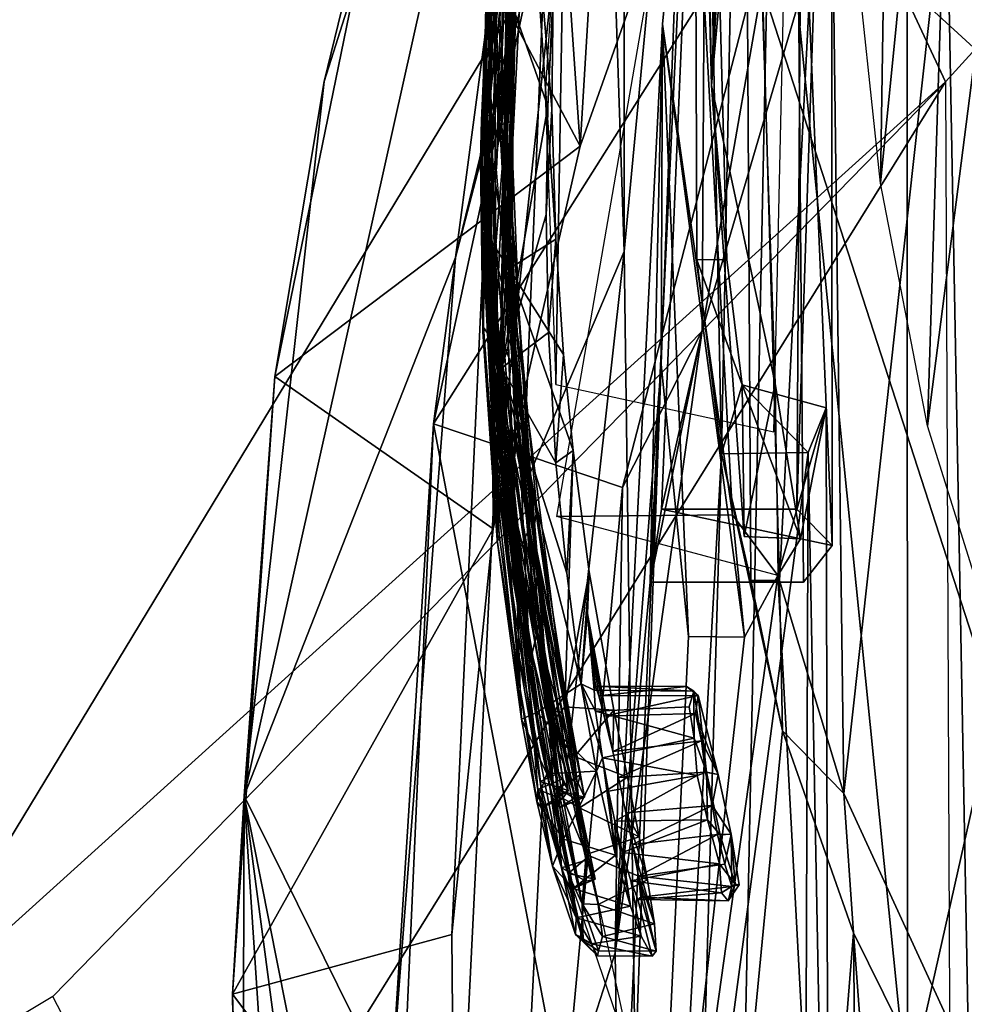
# Model space of a CAD drawing. Header units: millimetres. Extents: x -367 to 317, y -615 to 392.
# Tile 100 of 191: x 249 to 266, y -28 to -10. Entities that reach past the tile are written whole.
import ezdxf

# ---------------------------------------------------------------- set-up
doc = ezdxf.new("R2010")
doc.units = ezdxf.units.MM
doc.layers.add('Fbx_Root', color=7, linetype='Continuous', true_color=0x000000)
doc.styles.add('Default', font='arial.ttf')
doc.dimstyles.new('Default', dxfattribs={"dimscale": 10, "dimtxt": 2.5, "dimasz": 3, "dimexe": 1, "dimexo": 0.5, "dimgap": 0.8, "dimtad": 1, "dimtoh": 1, "dimzin": 1, "dimdsep": 46, "dimtxsty": 'Default', "dimcen": 2.5, "dimadec": 1, "dimazin": 1, "dimtfac": 1, "dimtdec": 4, "dimtix": 1, "dimtofl": 0, "dimtmove": 1, "dimatfit": 3, "dimfxl": 1, "dimtolj": 1, "dimtzin": 1, "dimarcsym": 0})

# ---------------------------------------------------------------- blocks, each defined once
blk = doc.blocks.new('*D1')
at = {"layer": 'Defpoints', "color": 0}
for p in [(-317.816, 295.28), (317.184, 295.28), (-317.816, -604.775)]:
    blk.add_point(p, dxfattribs=at)
at = {"layer": 'Fbx_Root', "color": 0, "lineweight": -2}
for p, q in [((-317.816, 290.28), (-317.816, -614.775)), ((317.184, 290.28), (317.184, -614.775)), ((287.184, -604.775), (-287.816, -604.775))]:
    blk.add_line(p, q, dxfattribs=at)
at = {"layer": 'Fbx_Root', "color": 0}
for points in [[(-287.816, -599.775), (-287.816, -609.775), (-317.816, -604.775)], [(287.184, -609.775), (287.184, -599.775), (317.184, -604.775)]]:
    blk.add_solid(points, dxfattribs=at)
at = {"layer": 'Fbx_Root', "color": 0, "insert": (-0.316, -584.012), "char_height": 25, "attachment_point": 5, "style": 'Default'}
blk.add_mtext('\\A1;635.00', dxfattribs=at)

msp = doc.modelspace()

# ---------------------------------------------------------------- linework, layer by layer
at = {"layer": 'Fbx_Root'}
for points in [[(265.885, -10.684, 608.444), (242.775, -31.562, 608.448), (244.306, 35.513, 608.449)], [(265.885, -10.684, 608.444), (244.306, 35.513, 608.449), (270.485, -5.621, 608.444)], [(261.553, -10.753, 516.851), (260.886, 15.323, 402.954), (261.213, 21.546, 402.952), (261.866, -2.513, 507.18)], [(257.574, -12.294, 516.246), (257.71, -6.874, 516.263), (258.971, 20.167, 402.958), (258.81, 13.69, 402.959)], [(261.553, -10.753, 516.851), (261.204, 9.478, 402.953), (260.886, 15.323, 402.954)], [(258.066, -18.241, 516.264), (257.574, -12.294, 516.246), (258.81, 13.69, 402.959), (259.176, 8.933, 402.959)], [(261.737, -17.572, 503.488), (262.149, 3.307, 402.949), (261.204, 9.478, 402.953)], [(261.204, 9.478, 402.953), (261.284, -13.976, 504.535), (261.737, -17.572, 503.488)], [(261.284, -13.976, 504.535), (261.204, 9.478, 402.953), (261.839, -13.975, 504.536)], [(261.204, 9.478, 402.953), (261.553, -10.753, 516.851), (261.839, -13.975, 504.536)], [(259.936, -13.822, 467.186), (258.066, -18.241, 516.264), (259.176, 8.933, 402.959)], [(259.946, 3.941, 402.96), (259.936, -13.822, 467.186), (259.176, 8.933, 402.959)], [(243.403, -33.215, 640.285), (260.968, -4.212, 640.059), (243.548, 8.921, 638.738)], [(264.18, -7.851, 487.571), (264.983, 7.158, 395.242), (264.685, -12.559, 487.562)], [(266.161, 2.286, 395.411), (264.685, -12.559, 487.562), (264.983, 7.158, 395.242)], [(259.124, -11.875, 596.446), (260.2, 5.876, 520.687), (257.511, -18.958, 596.904)], [(260.2, 5.876, 520.687), (258.337, -2.703, 527.08), (257.511, -18.958, 596.904)], [(261.715, -4.558, 596.423), (260.2, 5.876, 520.687), (259.124, -11.875, 596.446)], [(259.318, 4.841, 608.608), (254.385, -10.676, 608.428), (252.905, -23.9, 608.631)], [(252.905, -23.9, 608.631), (256.814, -13.937, 608.257), (259.318, 4.841, 608.608)], [(259.318, 4.841, 608.608), (255.683, -5.364, 601.833), (254.385, -10.676, 608.428)], [(259.96, -1.891, 608.243), (259.318, 4.841, 608.608), (256.814, -13.937, 608.257)], [(259.936, -13.822, 467.186), (259.946, 3.941, 402.96), (261.187, -0.626, 402.958)], [(262.149, 3.307, 402.949), (261.737, -17.572, 503.488), (262.284, -19.911, 503.165)], [(262.149, 3.307, 402.949), (262.816, -19.911, 503.162), (263.729, -2.096, 402.952)], [(262.816, -19.911, 503.162), (262.149, 3.307, 402.949), (262.284, -19.911, 503.165)], [(264.685, -12.559, 487.562), (266.161, 2.286, 395.411), (265.555, -17.05, 487.545)], [(267.544, -1.493, 395.503), (265.555, -17.05, 487.545), (266.161, 2.286, 395.411)], [(258.171, 2.028, 601.565), (259.124, -11.875, 596.446), (255.683, -5.364, 601.833)], [(261.715, -4.558, 596.423), (259.124, -11.875, 596.446), (258.171, 2.028, 601.565)], [(260.631, -18.591, 593.795), (263.134, -18.592, 593.78), (263.265, 1.191, 508.036), (261.473, 1.243, 508.052)], [(261.473, 1.243, 508.052), (261.381, -15.285, 596.159), (260.631, -18.591, 593.795)], [(263.317, -8.692, 595.563), (261.381, -15.285, 596.159), (261.473, 1.243, 508.052)], [(263.265, 1.191, 508.036), (263.134, -18.592, 593.78), (263.768, 0.536, 507.865)], [(263.768, 0.536, 507.865), (263.79, -19.265, 593.8), (263.121, -3.675, 523.202)], [(263.134, -18.592, 593.78), (263.79, -19.265, 593.8), (263.768, 0.536, 507.865)], [(261.553, -10.753, 516.851), (262.183, -0.087, 507.75), (262.269, -2.866, 518.768)], [(262.183, -0.087, 507.75), (261.553, -10.753, 516.851), (261.866, -2.513, 507.18)], [(260.14, -28.989, 520.416), (259.936, -13.822, 467.186), (261.187, -0.626, 402.958)], [(261.187, -0.626, 402.958), (262.669, -4.5, 402.958), (261.658, -53.647, 596.347), (260.14, -28.989, 520.416)], [(265.555, -17.05, 487.545), (267.544, -1.493, 395.503), (266.896, -21.339, 487.528)], [(259.96, -1.891, 608.243), (256.814, -13.937, 608.257), (259.066, -4.703, 602.813)], [(262.816, -19.911, 503.162), (264.007, -23.857, 502.239), (263.729, -2.096, 402.952)], [(263.729, -2.096, 402.952), (264.007, -23.857, 502.239), (265.902, -6.609, 402.948)], [(257.473, -10.863, 526.63), (257.511, -18.958, 596.904), (258.337, -2.703, 527.08)], [(262.733, -16.27, 516.019), (261.553, -10.753, 516.851), (262.269, -2.866, 518.768)], [(260.421, -19.946, 593.797), (261.162, -4.447, 526.574), (263.121, -3.675, 523.202), (263.259, -19.942, 593.799)], [(263.259, -19.942, 593.799), (263.121, -3.675, 523.202), (263.79, -19.265, 593.8)], [(260.968, -4.212, 640.059), (243.403, -33.215, 640.285), (253.58, -44.598, 640.918), (270.243, -32.885, 641.069)], [(270.243, -32.885, 641.069), (283.45, -8.33, 640.392), (260.968, -4.212, 640.059)], [(257.588, -6.342, 516.458), (257.57, -9.604, 516.294), (258.049, -4.518, 516.209)], [(257.57, -9.604, 516.294), (257.808, -14.146, 516.212), (258.049, -4.518, 516.209)], [(257.808, -14.146, 516.212), (258.672, -13.593, 516.207), (258.049, -4.518, 516.209)], [(258.626, -9.069, 516.206), (258.049, -4.518, 516.209), (258.602, -11.186, 516.207)], [(258.602, -11.186, 516.207), (258.049, -4.518, 516.209), (258.672, -13.593, 516.207)], [(261.162, -4.447, 526.574), (261.946, -18.698, 523.212), (258.695, -18.732, 523.232)], [(260.646, -9.613, 526.908), (261.162, -4.447, 526.574), (260.421, -19.946, 593.797)], [(261.946, -18.698, 523.212), (261.162, -4.447, 526.574), (260.646, -9.613, 526.908)], [(265.319, -60.688, 596.129), (261.658, -53.647, 596.347), (262.669, -4.5, 402.958), (265.184, -29.442, 480.072)], [(265.179, -8.92, 402.965), (265.184, -29.442, 480.072), (262.669, -4.5, 402.958)], [(259.066, -4.703, 602.813), (256.408, -17.011, 602.814), (262.854, -6.803, 598.513)], [(256.814, -13.937, 608.257), (256.408, -17.011, 602.814), (259.066, -4.703, 602.813)], [(258.863, -4.748, 519.847), (258.479, -10.906, 516.205), (258.672, -16.288, 517.208)], [(262.708, -17.162, 516.999), (262.988, -4.898, 519.821), (258.863, -4.748, 519.847), (258.672, -16.288, 517.208)], [(258.001, -5.235, 519.247), (257.536, -7.537, 519.26), (257.744, -11.56, 519.239)], [(258.001, -5.235, 519.247), (257.744, -11.56, 519.239), (257.899, -8.921, 519.101)], [(253.476, -16.138, 601.732), (254.385, -10.676, 608.428), (255.683, -5.364, 601.833)], [(253.476, -16.138, 601.732), (255.683, -5.364, 601.833), (259.124, -11.875, 596.446)], [(258.058, -5.356, 521.876), (257.407, -9.021, 521.928), (257.723, -11.24, 521.877)], [(258.058, -5.356, 521.876), (257.723, -11.24, 521.877), (257.891, -9.097, 521.744)], [(257.354, -13.192, 520.537), (257.372, -9.462, 520.411), (257.702, -5.86, 520.568)], [(257.702, -5.86, 520.568), (257.676, -11.472, 520.578), (257.354, -13.192, 520.537)], [(257.393, -11.444, 523.2), (257.598, -6.213, 523.104), (257.785, -5.835, 523.21)], [(257.785, -5.835, 523.21), (257.777, -8.296, 523.216), (257.393, -11.444, 523.2)], [(257.676, -11.472, 520.578), (257.702, -5.86, 520.568), (257.892, -6.735, 520.576)], [(257.777, -8.296, 523.216), (258.133, -5.97, 523.32), (257.849, -9.956, 523.335)], [(258.133, -5.97, 523.32), (257.895, -9.032, 524.377), (257.849, -9.956, 523.335)], [(257.337, -10.276, 523.049), (257.407, -9.021, 521.928), (257.598, -6.213, 523.104)], [(257.393, -11.444, 523.2), (257.337, -10.276, 523.049), (257.598, -6.213, 523.104)], [(257.588, -6.342, 516.458), (257.378, -10.321, 516.588), (257.57, -9.604, 516.294)], [(257.495, -7.005, 516.715), (257.378, -10.321, 516.588), (257.588, -6.342, 516.458)], [(257.536, -7.537, 519.26), (257.546, -6.408, 519.409), (257.363, -10.008, 519.414)], [(257.546, -6.408, 519.409), (257.372, -9.462, 520.411), (257.363, -10.008, 519.414)], [(257.776, -13.206, 517.945), (257.409, -8.941, 517.89), (257.801, -6.482, 517.932)], [(257.776, -13.206, 517.945), (257.801, -6.482, 517.932), (257.922, -8.284, 518.03)], [(257.676, -11.472, 520.578), (257.892, -6.735, 520.576), (257.91, -8.819, 520.685)], [(266.318, -28.887, 501.106), (265.902, -6.609, 402.948), (264.007, -23.857, 502.239)], [(265.902, -6.609, 402.948), (269.84, -25.068, 467.672), (268.026, -9.228, 402.949)], [(265.902, -6.609, 402.948), (266.318, -28.887, 501.106), (269.84, -25.068, 467.672)], [(262.854, -6.803, 598.513), (256.408, -17.011, 602.814), (259.909, -18.194, 598.858)], [(258.723, -6.84, 516.206), (258.626, -9.069, 516.206), (258.525, -11.139, 526.258), (258.62, -9.142, 526.258)], [(262.854, -6.803, 598.513), (259.909, -18.194, 598.858), (261.381, -15.285, 596.159)], [(262.854, -6.803, 598.513), (261.381, -15.285, 596.159), (263.317, -8.692, 595.563)], [(257.495, -7.005, 516.715), (257.409, -8.941, 517.89), (257.378, -10.321, 516.588)], [(257.906, -7.471, 524.519), (257.461, -8.243, 524.573), (257.679, -12.28, 524.519)], [(257.906, -7.471, 524.519), (257.679, -12.28, 524.519), (257.895, -9.032, 524.377)], [(257.536, -7.537, 519.26), (257.363, -10.008, 519.414), (257.386, -13.961, 519.366)], [(257.536, -7.537, 519.26), (257.386, -13.961, 519.366), (257.562, -15.191, 519.266)], [(257.562, -15.191, 519.266), (257.744, -11.56, 519.239), (257.536, -7.537, 519.26)], [(257.461, -8.243, 524.573), (257.392, -9.372, 525.943), (257.301, -11.39, 524.658)], [(257.461, -8.243, 524.573), (257.301, -11.39, 524.658), (257.428, -15.358, 524.547)], [(257.704, -13.56, 523.224), (257.393, -11.444, 523.2), (257.777, -8.296, 523.216)], [(257.428, -15.358, 524.547), (257.679, -12.28, 524.519), (257.461, -8.243, 524.573)], [(257.704, -13.56, 523.224), (257.777, -8.296, 523.216), (257.849, -9.956, 523.335)], [(257.776, -13.206, 517.945), (257.922, -8.284, 518.03), (257.866, -11.948, 518.088)], [(257.922, -8.284, 518.03), (257.899, -8.921, 519.101), (257.866, -11.948, 518.088)], [(257.676, -11.472, 520.578), (257.91, -8.819, 520.685), (257.836, -11.416, 520.696)], [(257.744, -11.56, 519.239), (257.873, -13.231, 519.091), (257.899, -8.921, 519.101)], [(257.91, -8.819, 520.685), (257.891, -9.097, 521.744), (257.836, -11.416, 520.696)], [(257.873, -13.231, 519.091), (257.866, -11.948, 518.088), (257.899, -8.921, 519.101)], [(265.179, -8.92, 402.965), (269.01, -12.428, 402.941), (265.184, -29.442, 480.072)], [(269.01, -12.428, 402.941), (265.179, -8.92, 402.965), (268.026, -9.228, 402.949)], [(257.407, -9.021, 521.928), (257.337, -10.276, 523.049), (257.314, -12.4, 522.024)], [(257.407, -9.021, 521.928), (257.314, -12.4, 522.024), (257.624, -17.23, 521.895)], [(257.369, -11.493, 517.778), (257.378, -10.321, 516.588), (257.409, -8.941, 517.89)], [(257.62, -15.858, 517.925), (257.369, -11.493, 517.778), (257.409, -8.941, 517.89)], [(257.407, -12.911, 526.108), (257.392, -9.372, 525.943), (257.756, -8.946, 526.253)], [(257.407, -12.911, 526.108), (257.756, -8.946, 526.253), (257.677, -15.977, 526.256)], [(257.624, -17.23, 521.895), (257.723, -11.24, 521.877), (257.407, -9.021, 521.928)], [(257.409, -8.941, 517.89), (257.776, -13.206, 517.945), (257.62, -15.858, 517.925)], [(257.756, -8.946, 526.253), (258.525, -11.139, 526.258), (257.677, -15.977, 526.256)], [(257.679, -12.28, 524.519), (257.796, -13.585, 524.38), (257.895, -9.032, 524.377)], [(257.723, -11.24, 521.877), (257.829, -12.274, 521.742), (257.891, -9.097, 521.744)], [(258.525, -11.139, 526.258), (257.756, -8.946, 526.253), (258.62, -9.142, 526.258)], [(257.796, -13.585, 524.38), (257.849, -9.956, 523.335), (257.895, -9.032, 524.377)], [(257.829, -12.274, 521.742), (257.836, -11.416, 520.696), (257.891, -9.097, 521.744)], [(258.626, -9.069, 516.206), (258.602, -11.186, 516.207), (258.492, -13.137, 526.258), (258.525, -11.139, 526.258)], [(257.277, -12.121, 525.831), (257.301, -11.39, 524.658), (257.392, -9.372, 525.943)], [(257.277, -12.121, 525.831), (257.392, -9.372, 525.943), (257.407, -12.911, 526.108)], [(257.354, -13.192, 520.537), (257.363, -10.008, 519.414), (257.372, -9.462, 520.411)], [(257.378, -10.321, 516.588), (257.446, -13.592, 516.527), (257.57, -9.604, 516.294)], [(257.57, -9.604, 516.294), (257.446, -13.592, 516.527), (257.808, -14.146, 516.212)], [(259.77, -26.805, 596.626), (260.625, -15.918, 525.433), (260.646, -9.613, 526.908)], [(260.421, -19.946, 593.797), (259.77, -26.805, 596.626), (260.646, -9.613, 526.908)], [(261.13, -20.953, 524.25), (260.646, -9.613, 526.908), (260.625, -15.918, 525.433)], [(260.646, -9.613, 526.908), (262.165, -20.96, 524.233), (261.946, -18.698, 523.212)], [(260.646, -9.613, 526.908), (261.13, -20.953, 524.25), (262.165, -20.96, 524.233)], [(257.363, -10.008, 519.414), (257.354, -13.192, 520.537), (257.386, -13.961, 519.366)], [(257.704, -13.56, 523.224), (257.849, -9.956, 523.335), (257.819, -13.649, 523.386)], [(257.796, -13.585, 524.38), (257.819, -13.649, 523.386), (257.849, -9.956, 523.335)], [(257.319, -13.53, 523.057), (257.314, -12.4, 522.024), (257.337, -10.276, 523.049)], [(257.393, -11.444, 523.2), (257.319, -13.53, 523.057), (257.337, -10.276, 523.049)], [(257.378, -10.321, 516.588), (257.369, -11.493, 517.778), (257.446, -13.592, 516.527)], [(265.885, -10.684, 608.444), (249.363, -27.616, 608.444), (242.775, -31.562, 608.448)], [(249.363, -27.616, 608.444), (265.885, -10.684, 608.444), (252.095, -32.888, 608.444)], [(252.095, -32.888, 608.444), (265.885, -10.684, 608.444), (266.087, -57.756, 608.444)], [(254.385, -10.676, 608.428), (253.476, -16.138, 601.732), (252.905, -23.9, 608.631)], [(262.125, -16.29, 504.006), (261.839, -13.975, 504.536), (261.553, -10.753, 516.851), (262.159, -19.102, 516.257)], [(262.733, -16.27, 516.019), (262.159, -19.102, 516.257), (261.553, -10.753, 516.851)], [(257.511, -18.958, 596.904), (257.473, -10.863, 526.63), (256.75, -26.464, 597.138)], [(257.473, -10.863, 526.63), (257.601, -16.9, 526.62), (256.804, -33.045, 597.106), (256.75, -26.464, 597.138)], [(34.945, -10.942, 150.2), (116.662, -71.068, 105.321), (270.96, -188.226, 97.509)], [(270.96, -188.226, 97.509), (162.973, -108.063, 129.371), (34.945, -10.942, 150.2)], [(257.723, -11.24, 521.877), (257.624, -17.23, 521.895), (257.916, -17.129, 521.879)], [(258.492, -13.137, 526.258), (257.677, -15.977, 526.256), (258.525, -11.139, 526.258)], [(257.723, -11.24, 521.877), (257.916, -17.129, 521.879), (257.929, -15.56, 521.736)], [(257.723, -11.24, 521.877), (257.929, -15.56, 521.736), (257.829, -12.274, 521.742)], [(258.538, -15.326, 526.258), (258.492, -13.137, 526.258), (258.602, -11.186, 516.207), (258.672, -13.593, 516.207)], [(257.301, -11.39, 524.658), (257.277, -12.121, 525.831), (257.332, -15.232, 524.689)], [(257.301, -11.39, 524.658), (257.332, -15.232, 524.689), (257.428, -15.358, 524.547)], [(257.581, -17.017, 523.201), (257.319, -13.53, 523.057), (257.393, -11.444, 523.2)], [(257.826, -14.982, 520.595), (257.354, -13.192, 520.537), (257.676, -11.472, 520.578)], [(257.393, -11.444, 523.2), (257.888, -17.822, 523.218), (257.581, -17.017, 523.201)], [(257.888, -17.822, 523.218), (257.393, -11.444, 523.2), (257.704, -13.56, 523.224)], [(257.676, -11.472, 520.578), (257.836, -11.416, 520.696), (257.826, -14.982, 520.595)], [(257.826, -14.982, 520.595), (257.836, -11.416, 520.696), (257.884, -14.078, 520.725)], [(257.836, -11.416, 520.696), (257.829, -12.274, 521.742), (257.884, -14.078, 520.725)], [(257.475, -14.82, 517.78), (257.446, -13.592, 516.527), (257.369, -11.493, 517.778)], [(257.62, -15.858, 517.925), (257.475, -14.82, 517.78), (257.369, -11.493, 517.778)], [(257.744, -11.56, 519.239), (257.562, -15.191, 519.266), (257.942, -16.121, 519.238)], [(257.744, -11.56, 519.239), (257.942, -16.121, 519.238), (257.873, -13.231, 519.091)], [(259.124, -11.875, 596.446), (257.511, -18.958, 596.904), (253.476, -16.138, 601.732)], [(257.776, -13.206, 517.945), (257.866, -11.948, 518.088), (258.004, -15.207, 518.088)], [(257.866, -11.948, 518.088), (257.873, -13.231, 519.091), (258.004, -15.207, 518.088)], [(257.324, -15.31, 525.855), (257.332, -15.232, 524.689), (257.277, -12.121, 525.831)], [(257.324, -15.31, 525.855), (257.277, -12.121, 525.831), (257.407, -12.911, 526.108)], [(257.679, -12.28, 524.519), (257.428, -15.358, 524.547), (257.91, -18.647, 524.534)], [(257.679, -12.28, 524.519), (257.914, -16.372, 524.416), (257.796, -13.585, 524.38)], [(257.679, -12.28, 524.519), (257.91, -18.647, 524.534), (257.914, -16.372, 524.416)], [(257.929, -15.56, 521.736), (257.884, -14.078, 520.725), (257.829, -12.274, 521.742)], [(257.314, -12.4, 522.024), (257.319, -13.53, 523.057), (257.45, -16.144, 522.027)], [(257.624, -17.23, 521.895), (257.314, -12.4, 522.024), (257.45, -16.144, 522.027)], [(265.184, -29.442, 480.072), (269.01, -12.428, 402.941), (268.147, -37.536, 503.457)], [(257.577, -18.19, 526.054), (257.324, -15.31, 525.855), (257.407, -12.911, 526.108)], [(257.577, -18.19, 526.054), (257.407, -12.911, 526.108), (257.677, -15.977, 526.256)], [(257.6, -17.35, 520.405), (257.386, -13.961, 519.366), (257.354, -13.192, 520.537)], [(257.895, -19.165, 520.563), (257.6, -17.35, 520.405), (257.354, -13.192, 520.537)], [(257.354, -13.192, 520.537), (258.283, -20.67, 520.573), (257.895, -19.165, 520.563)], [(258.283, -20.67, 520.573), (257.354, -13.192, 520.537), (257.826, -14.982, 520.595)], [(258.254, -19.037, 517.948), (257.62, -15.858, 517.925), (257.776, -13.206, 517.945)], [(258.538, -15.326, 526.258), (257.677, -15.977, 526.256), (258.492, -13.137, 526.258)], [(258.254, -19.037, 517.948), (257.776, -13.206, 517.945), (258.004, -15.207, 518.088)], [(258.207, -17.938, 519.103), (258.004, -15.207, 518.088), (257.873, -13.231, 519.091)], [(257.942, -16.121, 519.238), (258.207, -17.938, 519.103), (257.873, -13.231, 519.091)], [(257.513, -17.384, 523.062), (257.45, -16.144, 522.027), (257.319, -13.53, 523.057)], [(257.581, -17.017, 523.201), (257.513, -17.384, 523.062), (257.319, -13.53, 523.057)], [(257.446, -13.592, 516.527), (257.475, -14.82, 517.78), (257.655, -16.443, 516.489)], [(257.446, -13.592, 516.527), (257.655, -16.443, 516.489), (257.808, -14.146, 516.212)], [(257.983, -16.962, 523.345), (257.704, -13.56, 523.224), (257.819, -13.649, 523.386)], [(257.888, -17.822, 523.218), (257.704, -13.56, 523.224), (257.983, -16.962, 523.345)], [(257.983, -16.962, 523.345), (257.819, -13.649, 523.386), (257.796, -13.585, 524.38), (257.914, -16.372, 524.416)], [(258.672, -13.593, 516.207), (257.808, -14.146, 516.212), (258.815, -15.731, 516.207)], [(258.672, -13.593, 516.207), (258.815, -15.731, 516.207), (258.676, -17.734, 526.258), (258.538, -15.326, 526.258)], [(258.066, -18.241, 516.264), (259.936, -13.822, 467.186), (258.889, -23.238, 516.295)], [(258.889, -23.238, 516.295), (259.936, -13.822, 467.186), (260.14, -28.989, 520.416)], [(256.814, -13.937, 608.257), (252.905, -23.9, 608.631), (255.623, -29.395, 608.245)], [(256.814, -13.937, 608.257), (255.623, -29.395, 608.245), (256.408, -17.011, 602.814)], [(257.562, -15.191, 519.266), (257.386, -13.961, 519.366), (257.727, -18.256, 519.383)], [(257.386, -13.961, 519.366), (257.6, -17.35, 520.405), (257.727, -18.256, 519.383)], [(262.125, -16.29, 504.006), (261.284, -13.976, 504.535), (261.839, -13.975, 504.536)], [(261.284, -13.976, 504.535), (262.125, -16.29, 504.006), (261.737, -17.572, 503.488)], [(257.655, -16.443, 516.489), (258.184, -18.944, 516.256), (257.808, -14.146, 516.212)], [(258.842, -22.251, 516.212), (258.992, -17.509, 516.207), (257.808, -14.146, 516.212)], [(258.815, -15.731, 516.207), (257.808, -14.146, 516.212), (258.992, -17.509, 516.207)], [(258.842, -22.251, 516.212), (257.808, -14.146, 516.212), (258.184, -18.944, 516.256)], [(257.826, -14.982, 520.595), (257.884, -14.078, 520.725), (258.065, -17.009, 520.731)], [(257.884, -14.078, 520.725), (257.929, -15.56, 521.736), (258.065, -17.009, 520.731)], [(257.786, -18.21, 517.76), (257.655, -16.443, 516.489), (257.475, -14.82, 517.78)], [(257.62, -15.858, 517.925), (257.786, -18.21, 517.76), (257.475, -14.82, 517.78)], [(258.339, -19.535, 520.691), (257.826, -14.982, 520.595), (258.065, -17.009, 520.731)], [(257.826, -14.982, 520.595), (258.339, -19.535, 520.691), (258.283, -20.67, 520.573)], [(257.585, -19.17, 525.805), (257.332, -15.232, 524.689), (257.324, -15.31, 525.855)], [(257.585, -19.17, 525.805), (257.324, -15.31, 525.855), (257.577, -18.19, 526.054)], [(257.332, -15.232, 524.689), (257.585, -19.17, 525.805), (257.625, -19.067, 524.687)], [(257.428, -15.358, 524.547), (257.332, -15.232, 524.689), (257.625, -19.067, 524.687)], [(258.195, -21.45, 519.285), (257.942, -16.121, 519.238), (257.562, -15.191, 519.266)], [(257.562, -15.191, 519.266), (257.727, -18.256, 519.383), (258.195, -21.45, 519.285)], [(258.254, -19.037, 517.948), (258.004, -15.207, 518.088), (258.323, -18.6, 518.092)], [(258.004, -15.207, 518.088), (258.207, -17.938, 519.103), (258.323, -18.6, 518.092)], [(261.381, -15.285, 596.159), (259.77, -26.805, 596.626), (260.421, -19.946, 593.797)], [(259.909, -18.194, 598.858), (259.77, -26.805, 596.626), (261.381, -15.285, 596.159)], [(260.421, -19.946, 593.797), (260.631, -18.591, 593.795), (261.381, -15.285, 596.159)], [(257.428, -15.358, 524.547), (257.625, -19.067, 524.687), (258.013, -21.932, 524.571)], [(258.013, -21.932, 524.571), (257.91, -18.647, 524.534), (257.428, -15.358, 524.547)], [(258.676, -17.734, 526.258), (257.677, -15.977, 526.256), (258.538, -15.326, 526.258)], [(257.916, -17.129, 521.879), (258.218, -18.837, 521.751), (257.929, -15.56, 521.736)], [(258.218, -18.837, 521.751), (258.065, -17.009, 520.731), (257.929, -15.56, 521.736)], [(258.992, -17.509, 516.207), (258.676, -17.734, 526.258), (258.815, -15.731, 516.207)], [(257.577, -18.19, 526.054), (257.677, -15.977, 526.256), (258.323, -22.357, 526.235)], [(257.62, -15.858, 517.925), (258.254, -19.037, 517.948), (258.716, -23.764, 517.893)], [(258.199, -21.122, 517.809), (257.786, -18.21, 517.76), (257.62, -15.858, 517.925)], [(257.62, -15.858, 517.925), (258.716, -23.764, 517.893), (258.199, -21.122, 517.809)], [(258.323, -22.357, 526.235), (257.677, -15.977, 526.256), (259.145, -21.825, 526.262)], [(259.145, -21.825, 526.262), (257.677, -15.977, 526.256), (258.879, -19.778, 526.258)], [(258.879, -19.778, 526.258), (257.677, -15.977, 526.256), (258.676, -17.734, 526.258)], [(259.77, -26.805, 596.626), (259.858, -32.623, 596.796), (260.625, -15.918, 525.433)], [(259.858, -32.623, 596.796), (260.371, -37.037, 593.896), (261.13, -20.953, 524.25), (260.625, -15.918, 525.433)], [(252.69, -27.571, 601.651), (252.905, -23.9, 608.631), (253.476, -16.138, 601.732)], [(252.69, -27.571, 601.651), (253.476, -16.138, 601.732), (257.511, -18.958, 596.904)], [(257.45, -16.144, 522.027), (257.513, -17.384, 523.062), (257.761, -19.387, 522.042)], [(257.45, -16.144, 522.027), (257.761, -19.387, 522.042), (257.624, -17.23, 521.895)], [(257.942, -16.121, 519.238), (258.414, -20.482, 519.245), (258.207, -17.938, 519.103)], [(257.942, -16.121, 519.238), (258.195, -21.45, 519.285), (258.414, -20.482, 519.245)], [(257.91, -18.647, 524.534), (258.253, -20.096, 524.424), (257.914, -16.372, 524.416)], [(258.253, -20.096, 524.424), (257.983, -16.962, 523.345), (257.914, -16.372, 524.416)], [(261.737, -17.572, 503.488), (262.125, -16.29, 504.006), (263.347, -17.542, 503.721)], [(263.679, -16.718, 503.911), (263.347, -17.542, 503.721), (262.125, -16.29, 504.006)], [(262.159, -19.102, 516.257), (263.201, -19.142, 516.32), (262.125, -16.29, 504.006)], [(263.679, -16.718, 503.911), (262.125, -16.29, 504.006), (263.201, -19.142, 516.32)], [(263.201, -19.142, 516.32), (262.159, -19.102, 516.257), (262.733, -16.27, 516.019)], [(263.201, -19.142, 516.32), (262.733, -16.27, 516.019), (262.781, -19.824, 519.553)], [(257.655, -16.443, 516.489), (257.786, -18.21, 517.76), (257.992, -19.371, 516.539)], [(257.655, -16.443, 516.489), (257.992, -19.371, 516.539), (258.184, -18.944, 516.256)], [(263.679, -16.718, 503.911), (262.781, -19.824, 519.553), (263.718, -37.234, 593.745)], [(262.781, -19.824, 519.553), (263.679, -16.718, 503.911), (263.201, -19.142, 516.32)], [(263.679, -16.718, 503.911), (263.718, -37.234, 593.745), (263.347, -17.542, 503.721)], [(257.601, -16.9, 526.62), (258.427, -23.971, 526.482), (257.59, -40.163, 596.962), (256.804, -33.045, 597.106)], [(255.623, -29.395, 608.245), (255.714, -32.592, 602.719), (256.408, -17.011, 602.814)], [(255.714, -32.592, 602.719), (258.825, -29.742, 599.147), (256.408, -17.011, 602.814)], [(259.909, -18.194, 598.858), (256.408, -17.011, 602.814), (258.825, -29.742, 599.147)], [(257.97, -21.224, 523.102), (257.513, -17.384, 523.062), (257.581, -17.017, 523.201)], [(257.581, -17.017, 523.201), (258.382, -23.635, 523.166), (257.97, -21.224, 523.102)], [(257.581, -17.017, 523.201), (258.724, -23.483, 523.227), (258.382, -23.635, 523.166)], [(258.724, -23.483, 523.227), (257.581, -17.017, 523.201), (257.888, -17.822, 523.218)], [(257.916, -17.129, 521.879), (257.624, -17.23, 521.895), (258.6, -22.294, 521.884)], [(258.37, -20.646, 523.335), (257.888, -17.822, 523.218), (257.983, -16.962, 523.345)], [(257.916, -17.129, 521.879), (258.6, -22.294, 521.884), (258.717, -22.351, 521.744)], [(257.916, -17.129, 521.879), (258.717, -22.351, 521.744), (258.218, -18.837, 521.751)], [(257.983, -16.962, 523.345), (258.253, -20.096, 524.424), (258.37, -20.646, 523.335)], [(258.065, -17.009, 520.731), (258.218, -18.837, 521.751), (258.339, -19.535, 520.691)], [(257.624, -17.23, 521.895), (257.761, -19.387, 522.042), (258.132, -21.936, 522.002)], [(257.624, -17.23, 521.895), (258.132, -21.936, 522.002), (258.779, -25.231, 521.919)], [(258.779, -25.231, 521.919), (258.6, -22.294, 521.884), (257.624, -17.23, 521.895)], [(257.97, -21.224, 523.102), (257.761, -19.387, 522.042), (257.513, -17.384, 523.062)], [(257.906, -19.965, 520.415), (257.727, -18.256, 519.383), (257.6, -17.35, 520.405)], [(257.895, -19.165, 520.563), (257.906, -19.965, 520.415), (257.6, -17.35, 520.405)], [(258.676, -17.734, 526.258), (258.992, -17.509, 516.207), (258.879, -19.778, 526.258)], [(258.992, -17.509, 516.207), (258.842, -22.251, 516.212), (259.29, -19.752, 516.206)], [(259.145, -21.825, 526.262), (258.879, -19.778, 526.258), (258.992, -17.509, 516.207), (259.29, -19.752, 516.206)], [(263.27, -38.355, 593.755), (260.583, -38.36, 593.751), (263.347, -17.542, 503.721)], [(261.737, -17.572, 503.488), (263.347, -17.542, 503.721), (260.583, -38.36, 593.751)], [(260.583, -38.36, 593.751), (261.053, -41.525, 596.644), (261.737, -17.572, 503.488)], [(261.737, -17.572, 503.488), (261.053, -41.525, 596.644), (262.868, -22.696, 502.524)], [(261.737, -17.572, 503.488), (262.868, -22.696, 502.524), (262.284, -19.911, 503.165)], [(263.347, -17.542, 503.721), (263.718, -37.234, 593.745), (263.27, -38.355, 593.755)], [(258.724, -23.483, 523.227), (257.888, -17.822, 523.218), (258.37, -20.646, 523.335)], [(258.709, -21.503, 519.152), (258.323, -18.6, 518.092), (258.207, -17.938, 519.103)], [(258.414, -20.482, 519.245), (258.709, -21.503, 519.152), (258.207, -17.938, 519.103)], [(258.323, -22.357, 526.235), (258.039, -22.481, 525.89), (257.577, -18.19, 526.054)], [(257.585, -19.17, 525.805), (257.577, -18.19, 526.054), (258.039, -22.481, 525.89)], [(258.199, -21.122, 517.809), (257.992, -19.371, 516.539), (257.786, -18.21, 517.76)], [(259.909, -18.194, 598.858), (258.825, -29.742, 599.147), (259.77, -26.805, 596.626)], [(257.727, -18.256, 519.383), (257.906, -19.965, 520.415), (258.195, -21.45, 519.285)], [(260.421, -19.946, 593.797), (263.259, -19.942, 593.799), (263.79, -19.265, 593.8), (260.631, -18.591, 593.795)], [(263.79, -19.265, 593.8), (263.134, -18.592, 593.78), (260.631, -18.591, 593.795)], [(257.91, -18.647, 524.534), (258.339, -23.78, 524.555), (258.801, -23.588, 524.466)], [(258.339, -23.78, 524.555), (257.91, -18.647, 524.534), (258.013, -21.932, 524.571)], [(257.91, -18.647, 524.534), (258.801, -23.588, 524.466), (258.253, -20.096, 524.424)], [(258.254, -19.037, 517.948), (258.323, -18.6, 518.092), (258.815, -21.77, 518.085)], [(258.323, -18.6, 518.092), (258.709, -21.503, 519.152), (258.815, -21.77, 518.085)], [(258.695, -18.732, 523.232), (261.946, -18.698, 523.212), (262.781, -19.824, 519.553)], [(262.781, -19.824, 519.553), (261.946, -18.698, 523.212), (262.165, -20.96, 524.233)], [(258.184, -18.944, 516.256), (257.992, -19.371, 516.539), (258.554, -22.598, 516.488)], [(258.554, -22.598, 516.488), (258.842, -22.251, 516.212), (258.184, -18.944, 516.256)], [(258.717, -22.351, 521.744), (258.339, -19.535, 520.691), (258.218, -18.837, 521.751)], [(252.69, -27.571, 601.651), (257.511, -18.958, 596.904), (256.75, -26.464, 597.138)], [(257.625, -19.067, 524.687), (257.585, -19.17, 525.805), (258.013, -21.932, 524.571)], [(259.127, -23.514, 517.993), (258.254, -19.037, 517.948), (258.815, -21.77, 518.085)], [(259.127, -23.514, 517.993), (258.716, -23.764, 517.893), (258.254, -19.037, 517.948)], [(258.039, -22.481, 525.89), (258.013, -21.932, 524.571), (257.585, -19.17, 525.805)], [(258.384, -22.905, 520.448), (257.906, -19.965, 520.415), (257.895, -19.165, 520.563)], [(259.279, -25.024, 520.613), (258.9, -25.336, 520.538), (257.895, -19.165, 520.563)], [(258.9, -25.336, 520.538), (258.384, -22.905, 520.448), (257.895, -19.165, 520.563)], [(259.279, -25.024, 520.613), (257.895, -19.165, 520.563), (258.283, -20.67, 520.573)], [(257.761, -19.387, 522.042), (257.97, -21.224, 523.102), (258.132, -21.936, 522.002)], [(257.992, -19.371, 516.539), (258.199, -21.122, 517.809), (258.554, -22.598, 516.488)], [(258.84, -22.72, 520.682), (258.283, -20.67, 520.573), (258.339, -19.535, 520.691)], [(258.339, -19.535, 520.691), (258.717, -22.351, 521.744), (258.84, -22.72, 520.682)], [(259.29, -19.752, 516.206), (258.842, -22.251, 516.212), (259.75, -22.314, 516.216)], [(259.261, -20.528, 519.562), (259.145, -21.825, 526.262), (259.29, -19.752, 516.206)], [(259.726, -23.078, 519.405), (259.261, -20.528, 519.562), (259.29, -19.752, 516.206), (259.75, -22.314, 516.216)], [(262.781, -19.824, 519.553), (260.371, -37.037, 593.896), (263.718, -37.234, 593.745)], [(260.371, -37.037, 593.896), (262.781, -19.824, 519.553), (262.165, -20.96, 524.233)], [(258.384, -22.905, 520.448), (258.195, -21.45, 519.285), (257.906, -19.965, 520.415)], [(262.816, -19.911, 503.162), (262.284, -19.911, 503.165), (262.868, -22.696, 502.524)], [(264.007, -23.857, 502.239), (262.816, -19.911, 503.162), (262.868, -22.696, 502.524)], [(258.801, -23.588, 524.466), (258.37, -20.646, 523.335), (258.253, -20.096, 524.424)], [(258.631, -23.775, 519.279), (258.414, -20.482, 519.245), (258.195, -21.45, 519.285)], [(258.414, -20.482, 519.245), (259.053, -23.584, 519.209), (258.709, -21.503, 519.152)], [(259.053, -23.584, 519.209), (258.414, -20.482, 519.245), (258.631, -23.775, 519.279)], [(259.145, -21.825, 526.262), (259.261, -20.528, 519.562), (259.384, -21.947, 521.787)], [(259.726, -23.078, 519.405), (259.57, -22.424, 519.841), (259.261, -20.528, 519.562)], [(259.57, -22.424, 519.841), (259.472, -22.046, 520.4), (259.261, -20.528, 519.562)], [(259.472, -22.046, 520.4), (259.406, -21.867, 521.076), (259.261, -20.528, 519.562)], [(259.406, -21.867, 521.076), (259.384, -21.947, 521.787), (259.261, -20.528, 519.562)], [(258.283, -20.67, 520.573), (258.84, -22.72, 520.682), (259.279, -25.024, 520.613)], [(258.37, -20.646, 523.335), (258.801, -23.588, 524.466), (258.902, -23.804, 523.451)], [(258.37, -20.646, 523.335), (258.902, -23.804, 523.451), (258.724, -23.483, 523.227)], [(261.13, -20.953, 524.25), (260.371, -37.037, 593.896), (262.165, -20.96, 524.233)], [(258.716, -23.764, 517.893), (258.554, -22.598, 516.488), (258.199, -21.122, 517.809)], [(258.382, -23.635, 523.166), (258.132, -21.936, 522.002), (257.97, -21.224, 523.102)], [(258.195, -21.45, 519.285), (258.384, -22.905, 520.448), (258.631, -23.775, 519.279)], [(259.053, -23.584, 519.209), (259.207, -23.925, 518.741), (258.709, -21.503, 519.152)], [(259.207, -23.925, 518.741), (258.815, -21.77, 518.085), (258.709, -21.503, 519.152)], [(259.145, -21.825, 526.262), (259.425, -23.446, 526.032), (258.323, -22.357, 526.235)], [(258.815, -21.77, 518.085), (259.207, -23.925, 518.741), (259.127, -23.514, 517.993)], [(259.384, -21.947, 521.787), (259.41, -22.335, 522.554), (259.145, -21.825, 526.262)], [(259.41, -22.335, 522.554), (259.539, -23.196, 523.109), (259.145, -21.825, 526.262)], [(259.145, -21.825, 526.262), (259.539, -23.196, 523.109), (259.425, -23.446, 526.032)], [(259.384, -21.947, 521.787), (259.406, -21.867, 521.076), (261.227, -21.964, 521.827)], [(259.406, -21.867, 521.076), (259.472, -22.046, 520.4), (261.09, -21.875, 521.101)], [(259.406, -21.867, 521.076), (261.09, -21.875, 521.101), (261.227, -21.964, 521.827)], [(258.325, -24.007, 525.474), (258.013, -21.932, 524.571), (258.039, -22.481, 525.89)], [(258.013, -21.932, 524.571), (258.325, -24.007, 525.474), (258.339, -23.78, 524.555)], [(258.132, -21.936, 522.002), (258.382, -23.635, 523.166), (258.779, -25.231, 521.919)], [(261.227, -21.964, 521.827), (261.139, -22.255, 522.408), (259.41, -22.335, 522.554), (259.384, -21.947, 521.787)], [(261.308, -22.042, 520.476), (261.09, -21.875, 521.101), (259.472, -22.046, 520.4)], [(259.472, -22.046, 520.4), (259.57, -22.424, 519.841), (261.308, -22.042, 520.476)], [(261.259, -22.378, 519.881), (261.308, -22.042, 520.476), (259.57, -22.424, 519.841)], [(261.308, -22.042, 520.476), (261.227, -21.964, 521.827), (261.09, -21.875, 521.101)], [(261.139, -22.255, 522.408), (261.227, -21.964, 521.827), (261.235, -22.83, 522.926)], [(261.46, -23.464, 522.975), (261.227, -21.964, 521.827), (261.308, -22.042, 520.476)], [(261.235, -22.83, 522.926), (261.227, -21.964, 521.827), (261.46, -23.464, 522.975)], [(261.259, -22.378, 519.881), (261.678, -23.505, 519.431), (261.308, -22.042, 520.476)], [(261.46, -23.464, 522.975), (261.308, -22.042, 520.476), (261.678, -23.505, 519.431)], [(258.039, -22.481, 525.89), (258.323, -22.357, 526.235), (258.508, -23.495, 525.968)], [(258.508, -23.495, 525.968), (258.323, -22.357, 526.235), (259.425, -23.446, 526.032)], [(258.554, -22.598, 516.488), (259.017, -23.173, 516.387), (258.842, -22.251, 516.212)], [(258.6, -22.294, 521.884), (258.779, -25.231, 521.919), (259.234, -25.089, 521.846)], [(258.6, -22.294, 521.884), (259.234, -25.089, 521.846), (258.717, -22.351, 521.744)], [(259.401, -25.442, 521.074), (258.84, -22.72, 520.682), (258.717, -22.351, 521.744), (259.234, -25.089, 521.846)], [(258.842, -22.251, 516.212), (259.017, -23.173, 516.387), (259.75, -22.314, 516.216)], [(260, -23.556, 516.495), (259.75, -22.314, 516.216), (259.017, -23.173, 516.387)], [(261.139, -22.255, 522.408), (261.235, -22.83, 522.926), (259.41, -22.335, 522.554)], [(259.539, -23.196, 523.109), (259.41, -22.335, 522.554), (261.235, -22.83, 522.926)], [(259.57, -22.424, 519.841), (259.726, -23.078, 519.405), (261.259, -22.378, 519.881)], [(259.75, -22.314, 516.216), (260, -23.556, 516.495), (259.831, -23.563, 519.267), (259.726, -23.078, 519.405)], [(261.368, -22.884, 519.503), (261.259, -22.378, 519.881), (259.726, -23.078, 519.405)], [(261.368, -22.884, 519.503), (261.678, -23.505, 519.431), (261.259, -22.378, 519.881)], [(258.039, -22.481, 525.89), (258.508, -23.495, 525.968), (258.325, -24.007, 525.474)], [(258.554, -22.598, 516.488), (258.716, -23.764, 517.893), (258.811, -23.948, 516.99)], [(259.109, -24.125, 516.76), (259.017, -23.173, 516.387), (258.554, -22.598, 516.488)], [(258.811, -23.948, 516.99), (259.109, -24.125, 516.76), (258.554, -22.598, 516.488)], [(259.279, -25.024, 520.613), (258.84, -22.72, 520.682), (259.401, -25.442, 521.074)], [(262.868, -22.696, 502.524), (261.053, -41.525, 596.644), (262.525, -47.142, 596.675), (264.186, -26.434, 501.658)], [(262.868, -22.696, 502.524), (264.186, -26.434, 501.658), (264.007, -23.857, 502.239)], [(258.9, -25.336, 520.538), (258.631, -23.775, 519.279), (258.384, -22.905, 520.448)], [(261.235, -22.83, 522.926), (261.287, -23.521, 523.192), (259.539, -23.196, 523.109)], [(259.726, -23.078, 519.405), (259.831, -23.563, 519.267), (261.368, -22.884, 519.503)], [(261.445, -23.465, 519.272), (261.368, -22.884, 519.503), (259.831, -23.563, 519.267)], [(261.235, -22.83, 522.926), (261.46, -23.464, 522.975), (261.287, -23.521, 523.192)], [(261.445, -23.465, 519.272), (261.678, -23.505, 519.431), (261.368, -22.884, 519.503)], [(259.017, -23.173, 516.387), (259.109, -24.125, 516.76), (260, -23.556, 516.495)], [(259.777, -25, 525.166), (259.425, -23.446, 526.032), (259.539, -23.196, 523.109)], [(259.539, -23.196, 523.109), (259.65, -23.814, 523.22), (259.777, -25, 525.166)], [(259.65, -23.814, 523.22), (259.539, -23.196, 523.109), (261.287, -23.521, 523.192)], [(258.508, -23.495, 525.968), (258.814, -24.701, 525.376), (258.325, -24.007, 525.474)], [(258.902, -23.804, 523.451), (258.382, -23.635, 523.166), (258.724, -23.483, 523.227)], [(258.814, -24.701, 525.376), (258.508, -23.495, 525.968), (259.425, -23.446, 526.032)], [(259.425, -23.446, 526.032), (259.777, -25, 525.166), (258.814, -24.701, 525.376)], [(259.971, -24.214, 519.277), (261.57, -24.082, 519.255), (261.445, -23.465, 519.272), (259.831, -23.563, 519.267)], [(261.287, -23.521, 523.192), (261.46, -23.464, 522.975), (261.48, -24.346, 523.171)], [(261.57, -24.082, 519.255), (261.678, -23.505, 519.431), (261.445, -23.465, 519.272)], [(261.678, -23.505, 519.431), (261.917, -24.611, 519.621), (261.715, -24.624, 522.826), (261.46, -23.464, 522.975)], [(261.48, -24.346, 523.171), (261.46, -23.464, 522.975), (261.715, -24.624, 522.826)], [(261.917, -24.611, 519.621), (261.678, -23.505, 519.431), (261.57, -24.082, 519.255)], [(258.801, -23.588, 524.466), (258.339, -23.78, 524.555), (258.789, -23.959, 524.08)], [(258.446, -24.096, 523.675), (258.779, -25.231, 521.919), (258.382, -23.635, 523.166)], [(258.382, -23.635, 523.166), (258.902, -23.804, 523.451), (258.446, -24.096, 523.675)], [(259.053, -23.584, 519.209), (258.631, -23.775, 519.279), (259.207, -23.925, 518.741)], [(258.716, -23.764, 517.893), (259.127, -23.514, 517.993), (259.022, -23.943, 518.234)], [(258.789, -23.959, 524.08), (258.902, -23.804, 523.451), (258.801, -23.588, 524.466)], [(259.022, -23.943, 518.234), (259.127, -23.514, 517.993), (259.207, -23.925, 518.741)], [(260.218, -24.658, 517.068), (260, -23.556, 516.495), (259.109, -24.125, 516.76)], [(259.768, -24.367, 523.157), (259.65, -23.814, 523.22), (261.287, -23.521, 523.192)], [(261.287, -23.521, 523.192), (261.48, -24.346, 523.171), (259.768, -24.367, 523.157)], [(260, -23.556, 516.495), (260.218, -24.658, 517.068), (259.971, -24.214, 519.277), (259.831, -23.563, 519.267)], [(258.615, -25.2, 524.625), (258.339, -23.78, 524.555), (258.325, -24.007, 525.474)], [(258.339, -23.78, 524.555), (258.615, -25.2, 524.625), (258.446, -24.096, 523.675)], [(258.789, -23.959, 524.08), (258.339, -23.78, 524.555), (258.446, -24.096, 523.675)], [(258.902, -23.804, 523.451), (258.789, -23.959, 524.08), (258.446, -24.096, 523.675)], [(258.631, -23.775, 519.279), (258.9, -25.336, 520.538), (258.75, -24.117, 518.542)], [(258.631, -23.775, 519.279), (258.75, -24.117, 518.542), (259.207, -23.925, 518.741)], [(258.811, -23.948, 516.99), (258.716, -23.764, 517.893), (259.163, -25.902, 518.567)], [(258.75, -24.117, 518.542), (259.163, -25.902, 518.567), (258.716, -23.764, 517.893)], [(259.022, -23.943, 518.234), (258.75, -24.117, 518.542), (258.716, -23.764, 517.893)], [(259.65, -23.814, 523.22), (259.768, -24.367, 523.157), (259.777, -25, 525.166)], [(264.007, -23.857, 502.239), (264.186, -26.434, 501.658), (265.578, -29.255, 501.007), (266.318, -28.887, 501.106)], [(252.854, -38.836, 608.378), (252.905, -23.9, 608.631), (252.69, -27.571, 601.651)], [(252.905, -23.9, 608.631), (252.854, -38.836, 608.378), (254.856, -53.495, 608.422)], [(258.29, -64.568, 608.523), (256.325, -41.129, 608.268), (252.905, -23.9, 608.631)], [(255.623, -29.395, 608.245), (252.905, -23.9, 608.631), (256.325, -41.129, 608.268)], [(252.905, -23.9, 608.631), (254.856, -53.495, 608.422), (258.29, -64.568, 608.523)], [(257.59, -40.163, 596.962), (258.427, -23.971, 526.482), (260.14, -28.989, 520.416)], [(258.325, -24.007, 525.474), (258.814, -24.701, 525.376), (258.615, -25.2, 524.625)], [(259.022, -23.943, 518.234), (259.207, -23.925, 518.741), (258.75, -24.117, 518.542)], [(259.238, -24.989, 517.332), (259.109, -24.125, 516.76), (258.811, -23.948, 516.99)], [(259.163, -25.902, 518.567), (259.238, -24.989, 517.332), (258.811, -23.948, 516.99)], [(258.779, -25.231, 521.919), (258.446, -24.096, 523.675), (258.615, -25.2, 524.625), (259.04, -26.468, 522.452)], [(259.163, -25.902, 518.567), (258.75, -24.117, 518.542), (258.9, -25.336, 520.538)], [(259.109, -24.125, 516.76), (259.238, -24.989, 517.332), (260.218, -24.658, 517.068)], [(259.971, -24.214, 519.277), (260.09, -24.798, 519.469), (261.57, -24.082, 519.255)], [(260.218, -24.658, 517.068), (260.37, -25.455, 517.744), (259.971, -24.214, 519.277)], [(260.502, -26.268, 518.829), (260.09, -24.798, 519.469), (259.971, -24.214, 519.277), (260.37, -25.455, 517.744)], [(261.666, -24.618, 519.4), (261.57, -24.082, 519.255), (260.09, -24.798, 519.469)], [(261.666, -24.618, 519.4), (261.917, -24.611, 519.621), (261.57, -24.082, 519.255)], [(259.907, -24.95, 522.892), (259.768, -24.367, 523.157), (261.48, -24.346, 523.171)], [(260.057, -25.943, 524.13), (259.777, -25, 525.166), (259.768, -24.367, 523.157)], [(259.768, -24.367, 523.157), (259.907, -24.95, 522.892), (260.057, -25.943, 524.13)], [(261.703, -25.161, 522.715), (259.907, -24.95, 522.892), (261.48, -24.346, 523.171)], [(261.48, -24.346, 523.171), (261.715, -24.624, 522.826), (261.703, -25.161, 522.715)], [(258.615, -25.2, 524.625), (258.814, -24.701, 525.376), (258.995, -25.614, 524.527)], [(258.995, -25.614, 524.527), (258.814, -24.701, 525.376), (259.777, -25, 525.166)], [(260.37, -25.455, 517.744), (260.218, -24.658, 517.068), (259.238, -24.989, 517.332)], [(260.09, -24.798, 519.469), (260.202, -25.389, 519.944), (261.666, -24.618, 519.4)], [(261.666, -24.618, 519.4), (260.202, -25.389, 519.944), (261.801, -25.163, 519.729)], [(261.801, -25.163, 519.729), (261.917, -24.611, 519.621), (261.666, -24.618, 519.4)], [(261.995, -25.537, 521.749), (261.703, -25.161, 522.715), (261.715, -24.624, 522.826)], [(261.995, -25.537, 521.749), (261.715, -24.624, 522.826), (261.917, -24.611, 519.621)], [(261.929, -25.577, 520.256), (261.917, -24.611, 519.621), (261.801, -25.163, 519.729)], [(261.929, -25.577, 520.256), (262.066, -25.55, 520.757), (261.917, -24.611, 519.621)], [(262.066, -25.55, 520.757), (261.995, -25.537, 521.749), (261.917, -24.611, 519.621)], [(259.907, -24.95, 522.892), (260.059, -25.476, 522.403), (260.256, -26.499, 523.129), (260.057, -25.943, 524.13)], [(260.059, -25.476, 522.403), (259.907, -24.95, 522.892), (261.703, -25.161, 522.715)], [(260.202, -25.389, 519.944), (260.09, -24.798, 519.469), (260.502, -26.268, 518.829)], [(259.234, -25.089, 521.846), (258.779, -25.231, 521.919), (259.233, -25.477, 521.497)], [(259.279, -25.024, 520.613), (259.401, -25.442, 521.074), (258.9, -25.336, 520.538)], [(259.777, -25, 525.166), (260.057, -25.943, 524.13), (258.995, -25.614, 524.527)], [(259.163, -25.902, 518.567), (259.46, -25.912, 518.282), (259.238, -24.989, 517.332)], [(259.233, -25.477, 521.497), (259.401, -25.442, 521.074), (259.234, -25.089, 521.846)], [(259.238, -24.989, 517.332), (259.46, -25.912, 518.282), (260.37, -25.455, 517.744)], [(258.615, -25.2, 524.625), (258.995, -25.614, 524.527), (259.049, -26.16, 523.746)], [(258.615, -25.2, 524.625), (259.049, -26.16, 523.746), (259.04, -26.468, 522.452)], [(259.177, -26.582, 520.841), (258.779, -25.231, 521.919), (259.04, -26.468, 522.452)], [(258.779, -25.231, 521.919), (259.177, -26.582, 520.841), (258.938, -25.642, 521.287)], [(258.938, -25.642, 521.287), (259.233, -25.477, 521.497), (258.779, -25.231, 521.919)], [(261.738, -25.698, 522.004), (260.059, -25.476, 522.403), (261.703, -25.161, 522.715)], [(261.929, -25.577, 520.256), (261.801, -25.163, 519.729), (260.202, -25.389, 519.944)], [(261.703, -25.161, 522.715), (261.995, -25.537, 521.749), (261.738, -25.698, 522.004)], [(259.163, -25.902, 518.567), (258.9, -25.336, 520.538), (259.177, -26.582, 520.841)], [(258.938, -25.642, 521.287), (259.177, -26.582, 520.841), (258.9, -25.336, 520.538)], [(258.9, -25.336, 520.538), (259.401, -25.442, 521.074), (258.938, -25.642, 521.287)], [(259.233, -25.477, 521.497), (258.938, -25.642, 521.287), (259.401, -25.442, 521.074)], [(260.502, -26.268, 518.829), (260.37, -25.455, 517.744), (259.46, -25.912, 518.282)], [(260.256, -26.499, 523.129), (260.059, -25.476, 522.403), (260.193, -25.819, 521.632), (260.459, -26.869, 521.637)], [(260.193, -25.819, 521.632), (260.059, -25.476, 522.403), (261.738, -25.698, 522.004)], [(260.502, -26.268, 518.829), (260.533, -26.776, 520.271), (260.202, -25.389, 519.944)], [(260.245, -25.777, 520.707), (260.202, -25.389, 519.944), (260.533, -26.776, 520.271)], [(260.202, -25.389, 519.944), (260.245, -25.777, 520.707), (261.929, -25.577, 520.256)], [(259.049, -26.16, 523.746), (258.995, -25.614, 524.527), (260.057, -25.943, 524.13)], [(261.738, -25.698, 522.004), (261.866, -25.843, 521.044), (260.193, -25.819, 521.632)], [(261.866, -25.843, 521.044), (261.929, -25.577, 520.256), (260.245, -25.777, 520.707)], [(261.738, -25.698, 522.004), (261.995, -25.537, 521.749), (261.866, -25.843, 521.044)], [(261.866, -25.843, 521.044), (261.995, -25.537, 521.749), (262.066, -25.55, 520.757)], [(261.866, -25.843, 521.044), (262.066, -25.55, 520.757), (261.929, -25.577, 520.256)], [(260.459, -26.869, 521.637), (260.193, -25.819, 521.632), (260.245, -25.777, 520.707), (260.533, -26.776, 520.271)], [(261.866, -25.843, 521.044), (260.245, -25.777, 520.707), (260.193, -25.819, 521.632)], [(260.057, -25.943, 524.13), (260.256, -26.499, 523.129), (259.049, -26.16, 523.746)], [(259.538, -26.504, 519.373), (259.46, -25.912, 518.282), (259.163, -25.902, 518.567)], [(259.465, -26.769, 520.319), (259.538, -26.504, 519.373), (259.163, -25.902, 518.567)], [(259.177, -26.582, 520.841), (259.465, -26.769, 520.319), (259.163, -25.902, 518.567)], [(259.46, -25.912, 518.282), (259.538, -26.504, 519.373), (260.502, -26.268, 518.829)], [(259.049, -26.16, 523.746), (259.332, -26.642, 522.708), (259.04, -26.468, 522.452)], [(259.332, -26.642, 522.708), (259.049, -26.16, 523.746), (260.256, -26.499, 523.129)], [(260.533, -26.776, 520.271), (260.502, -26.268, 518.829), (259.538, -26.504, 519.373)], [(256.75, -26.464, 597.138), (256.804, -33.045, 597.106), (252.69, -27.571, 601.651)], [(259.04, -26.468, 522.452), (259.332, -26.642, 522.708), (259.442, -26.859, 521.366)], [(259.04, -26.468, 522.452), (259.442, -26.859, 521.366), (259.177, -26.582, 520.841)], [(259.177, -26.582, 520.841), (259.442, -26.859, 521.366), (259.465, -26.769, 520.319)], [(260.256, -26.499, 523.129), (260.459, -26.869, 521.637), (259.332, -26.642, 522.708)], [(259.538, -26.504, 519.373), (259.465, -26.769, 520.319), (260.533, -26.776, 520.271)], [(262.525, -47.142, 596.675), (264.442, -52.183, 596.184), (264.186, -26.434, 501.658)], [(265.634, -45.904, 562.788), (265.578, -29.255, 501.007), (264.186, -26.434, 501.658)], [(264.186, -26.434, 501.658), (264.442, -52.183, 596.184), (265.634, -45.904, 562.788)], [(259.442, -26.859, 521.366), (259.332, -26.642, 522.708), (260.459, -26.869, 521.637)], [(260.459, -26.869, 521.637), (260.533, -26.776, 520.271), (259.465, -26.769, 520.319), (259.442, -26.859, 521.366)], [(258.825, -29.742, 599.147), (259.858, -32.623, 596.796), (259.77, -26.805, 596.626)], [(252.854, -38.836, 608.378), (252.69, -27.571, 601.651), (253.023, -38.791, 601.668)], [(256.804, -33.045, 597.106), (253.023, -38.791, 601.668), (252.69, -27.571, 601.651)]]:
    msp.add_3dface(points, dxfattribs=at)

# ---------------------------------------------------------------- dimensions: what is measured, and where the dimension line sits
dim = msp.add_linear_dim(base=(-317.816, -604.775), p1=(317.184, 295.28), p2=(-317.816, 295.28), angle=180, dimstyle='Default', override={"dimscale": 10, "dimtxt": 2.5, "dimasz": 3, "dimexe": 1, "dimexo": 0.5, "dimgap": 0.8, "dimtad": 1, "dimtih": 0, "dimtoh": 0, "dimdec": 2, "dimlfac": 1, "dimzin": 1, "dimtxsty": 'Default', "dimsah": 0, "dimcen": 2.5, "dimadec": 1, "dimazin": 1, "dimtix": 0, "dimtmove": 0, "dimtzin": 1}, dxfattribs=at)
dim.commit()
dim.dimension.update_dxf_attribs({"geometry": '*D1', "text_midpoint": (-0.316, -584.012)})

doc.saveas('drawing.dxf')
